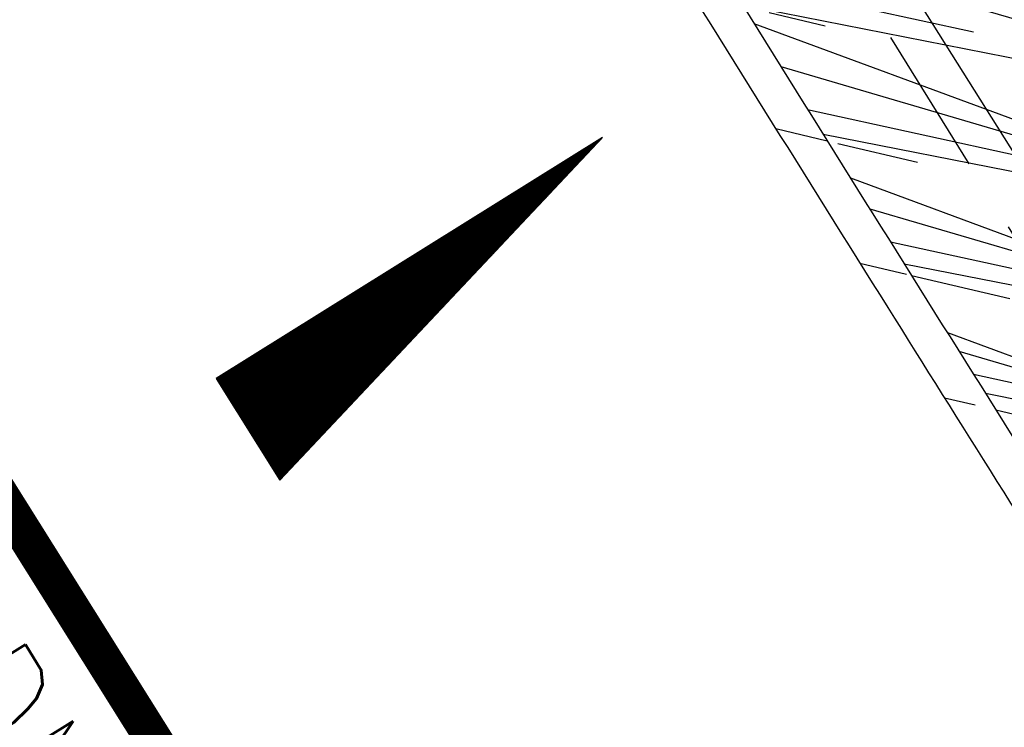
# Model space of a CAD drawing. Extents: x 447882 to 448688, y 437766 to 439043.
# Tile 26 of 121: x 448402 to 448415, y 438106 to 438116. Entities that reach past the tile are written whole.
import ezdxf
from ezdxf.enums import TextEntityAlignment as Align

# ---------------------------------------------------------------- set-up
doc = ezdxf.new("R2010")
doc.units = 0
doc.header["$LTSCALE"] = 2
doc.header["$MEASUREMENT"] = 0
for name, pattern in [('ACHSE', [5.5, 4, -0.5, 0.5, -0.5]), ('AUSGEZOGEN', [0]), ('GESTRICH-X2', [1.5, 1, -0.5])]:
    doc.linetypes.add(name, pattern=pattern)
doc.layers.get('0').update_dxf_attribs({"linetype": 'AUSGEZOGEN'})
for name, color, linetype in [('ACHSETOP', 250, 'ACHSE'), ('BOESCHG', 250, 'AUSGEZOGEN'), ('DB-LS-Waende', 15, 'CONTINUOUS'), ('FBRTOP', 250, 'AUSGEZOGEN'), ('GEF', 1, 'AUSGEZOGEN'), ('KANAL', 7, 'GESTRICH-X2'), ('MULDE', 250, 'AUSGEZOGEN'), ('SCHLITZRINNE', 200, 'AUSGEZOGEN'), ('TEXTO', 4, 'CONTINUOUS')]:
    doc.layers.add(name, color=color, linetype=linetype)
doc.styles.add('ROMANS', font='romans.shx', dxfattribs={"width": 0.8})

# ---------------------------------------------------------------- blocks, each defined once
blk = doc.blocks.new('*X13')
at = {"color": 0}
for p, q in [((725.827, 193.844), (727.436, 195.453)), ((725.827, 193.853), (727.427, 195.453)), ((725.827, 193.861), (727.418, 195.453)), ((725.827, 193.87), (727.409, 195.453)), ((725.827, 193.879), (727.401, 195.453)), ((725.827, 193.888), (727.392, 195.453)), ((725.827, 193.897), (727.383, 195.453)), ((725.827, 193.906), (727.374, 195.453)), ((725.827, 193.914), (727.365, 195.453)), ((725.827, 193.923), (727.356, 195.453)), ((725.827, 193.932), (727.347, 195.453)), ((725.827, 193.941), (727.339, 195.453)), ((725.827, 193.95), (727.33, 195.453)), ((725.827, 193.959), (727.321, 195.453)), ((725.827, 193.967), (727.312, 195.453)), ((725.827, 193.976), (727.303, 195.453)), ((725.827, 193.985), (727.294, 195.453)), ((725.827, 193.994), (727.286, 195.453)), ((725.827, 194.003), (727.277, 195.453)), ((725.827, 194.012), (727.268, 195.453)), ((725.827, 194.02), (727.259, 195.453)), ((725.827, 194.029), (727.25, 195.453)), ((725.827, 194.038), (727.241, 195.453)), ((725.827, 194.047), (727.233, 195.453)), ((725.827, 194.056), (727.224, 195.453)), ((725.827, 194.065), (727.215, 195.453)), ((725.827, 194.073), (727.206, 195.453)), ((725.827, 194.082), (727.197, 195.453)), ((725.827, 194.091), (727.188, 195.453)), ((725.827, 194.1), (727.18, 195.453)), ((725.827, 194.109), (727.171, 195.453)), ((725.827, 194.118), (727.162, 195.453)), ((725.827, 194.127), (727.153, 195.453)), ((725.827, 194.135), (727.144, 195.453)), ((725.827, 194.144), (727.135, 195.453)), ((725.827, 194.153), (727.127, 195.453)), ((725.827, 194.162), (727.118, 195.453)), ((725.827, 194.171), (727.109, 195.453)), ((725.827, 194.18), (727.1, 195.453)), ((725.827, 194.188), (727.091, 195.453)), ((725.827, 194.197), (727.082, 195.453)), ((725.827, 194.206), (727.073, 195.453)), ((725.827, 194.215), (727.065, 195.453)), ((725.827, 194.224), (727.056, 195.453)), ((725.827, 194.233), (727.047, 195.453)), ((725.827, 194.241), (727.038, 195.453)), ((725.827, 194.25), (727.029, 195.453)), ((725.827, 194.259), (727.02, 195.453)), ((725.827, 194.268), (727.012, 195.453)), ((725.827, 194.277), (727.003, 195.453)), ((725.827, 194.286), (726.994, 195.453)), ((725.827, 194.294), (726.985, 195.453)), ((725.827, 194.303), (726.976, 195.453)), ((725.827, 194.312), (726.967, 195.453)), ((725.827, 194.321), (726.959, 195.453)), ((725.827, 194.33), (726.95, 195.453)), ((725.827, 194.339), (726.941, 195.453)), ((725.827, 194.348), (726.932, 195.453)), ((725.827, 194.356), (726.923, 195.453)), ((725.827, 194.365), (726.914, 195.453)), ((725.827, 194.374), (726.906, 195.453)), ((725.827, 194.383), (726.897, 195.453)), ((725.827, 194.392), (726.888, 195.453)), ((725.827, 194.401), (726.879, 195.453)), ((725.827, 194.409), (726.87, 195.453)), ((725.827, 194.418), (726.861, 195.453)), ((725.827, 194.427), (726.853, 195.453)), ((725.827, 194.436), (726.844, 195.453)), ((725.827, 194.445), (726.835, 195.453)), ((725.827, 194.454), (726.826, 195.453)), ((725.827, 194.462), (726.817, 195.453)), ((725.827, 194.471), (726.808, 195.453)), ((725.827, 194.48), (726.799, 195.453)), ((725.827, 194.489), (726.791, 195.453)), ((725.827, 194.498), (726.782, 195.453)), ((725.827, 194.507), (726.773, 195.453)), ((725.827, 194.515), (726.764, 195.453)), ((725.827, 194.524), (726.755, 195.453)), ((725.827, 194.533), (726.746, 195.453)), ((725.827, 194.542), (726.738, 195.453)), ((725.827, 194.551), (726.729, 195.453)), ((725.827, 194.56), (726.72, 195.453)), ((725.827, 194.568), (726.711, 195.453)), ((725.827, 194.577), (726.702, 195.453)), ((725.827, 194.586), (726.693, 195.453)), ((725.827, 194.595), (726.685, 195.453)), ((725.827, 194.604), (726.676, 195.453)), ((725.827, 194.613), (726.667, 195.453)), ((725.827, 194.622), (726.658, 195.453)), ((725.827, 194.63), (726.649, 195.453)), ((725.827, 194.639), (726.64, 195.453)), ((725.827, 194.648), (726.632, 195.453)), ((725.827, 194.657), (726.623, 195.453)), ((725.827, 194.666), (726.614, 195.453)), ((725.827, 194.675), (726.605, 195.453)), ((725.827, 194.683), (726.596, 195.453)), ((725.827, 194.692), (726.587, 195.453)), ((725.827, 194.701), (726.579, 195.453)), ((725.827, 194.71), (726.57, 195.453)), ((725.827, 194.719), (726.561, 195.453)), ((725.827, 194.728), (726.552, 195.453)), ((725.827, 194.736), (726.543, 195.453)), ((725.827, 194.745), (726.534, 195.453)), ((725.827, 194.754), (726.525, 195.453)), ((725.827, 194.763), (726.517, 195.453)), ((725.827, 194.772), (726.508, 195.453)), ((725.827, 194.781), (726.499, 195.453)), ((725.827, 194.789), (726.49, 195.453)), ((725.827, 194.798), (726.481, 195.453)), ((725.827, 194.807), (726.472, 195.453)), ((725.827, 194.816), (726.464, 195.453)), ((725.827, 194.825), (726.455, 195.453)), ((725.827, 194.834), (726.446, 195.453)), ((725.827, 194.842), (726.437, 195.453)), ((725.827, 194.851), (726.428, 195.453)), ((725.827, 194.86), (726.419, 195.453)), ((725.827, 194.869), (726.411, 195.453)), ((725.827, 194.878), (726.402, 195.453)), ((725.827, 194.887), (726.393, 195.453)), ((725.827, 194.896), (726.384, 195.453)), ((725.827, 194.904), (726.375, 195.453)), ((725.827, 194.913), (726.366, 195.453)), ((725.827, 194.922), (726.358, 195.453)), ((725.827, 194.931), (726.349, 195.453)), ((725.827, 194.94), (726.34, 195.453)), ((725.827, 194.949), (726.331, 195.453)), ((725.827, 194.957), (726.322, 195.453)), ((725.827, 194.966), (726.313, 195.453)), ((725.827, 194.975), (726.305, 195.453)), ((725.827, 194.984), (726.296, 195.453)), ((725.827, 194.993), (726.287, 195.453)), ((725.827, 195.002), (726.278, 195.453)), ((725.827, 195.01), (726.269, 195.453)), ((725.827, 195.019), (726.26, 195.453)), ((725.827, 195.028), (726.251, 195.453)), ((725.827, 195.037), (726.243, 195.453)), ((725.827, 195.046), (726.234, 195.453)), ((725.827, 195.055), (726.225, 195.453)), ((725.827, 195.063), (726.216, 195.453)), ((725.827, 195.072), (726.207, 195.453)), ((725.827, 195.081), (726.198, 195.453)), ((725.827, 195.09), (726.19, 195.453)), ((725.827, 195.099), (726.181, 195.453)), ((725.827, 195.108), (726.172, 195.453)), ((725.827, 195.116), (726.163, 195.453)), ((725.827, 195.125), (726.154, 195.453)), ((725.827, 195.134), (726.145, 195.453)), ((725.827, 195.143), (726.137, 195.453)), ((725.827, 195.152), (726.128, 195.453)), ((725.827, 195.161), (726.119, 195.453)), ((725.827, 195.17), (726.11, 195.453)), ((725.827, 195.178), (726.101, 195.453)), ((725.827, 195.187), (726.092, 195.453)), ((725.827, 195.196), (726.084, 195.453)), ((725.827, 195.205), (726.075, 195.453)), ((725.827, 195.214), (726.066, 195.453)), ((725.827, 195.223), (726.057, 195.453)), ((725.827, 195.231), (726.048, 195.453)), ((725.827, 195.24), (726.039, 195.453)), ((725.827, 195.249), (726.031, 195.453)), ((725.827, 195.258), (726.022, 195.453)), ((725.827, 195.267), (726.013, 195.453)), ((725.827, 195.276), (726.004, 195.453)), ((725.827, 195.284), (725.995, 195.453)), ((725.827, 195.293), (725.986, 195.453)), ((725.827, 195.302), (725.977, 195.453)), ((725.827, 195.311), (725.969, 195.453)), ((725.827, 195.32), (725.96, 195.453)), ((725.827, 195.329), (725.951, 195.453)), ((725.827, 195.337), (725.942, 195.453)), ((725.827, 195.346), (725.933, 195.453)), ((725.827, 195.355), (725.924, 195.453)), ((725.827, 195.364), (725.916, 195.453)), ((725.827, 195.373), (725.907, 195.453)), ((725.827, 195.382), (725.898, 195.453)), ((725.827, 195.39), (725.889, 195.453)), ((725.827, 195.399), (725.88, 195.453)), ((725.827, 195.408), (725.871, 195.453)), ((725.827, 195.417), (725.863, 195.453)), ((725.827, 195.426), (725.854, 195.453)), ((725.827, 195.435), (725.845, 195.453)), ((725.827, 195.444), (725.836, 195.453)), ((725.827, 193.826), (727.433, 195.433)), ((725.827, 193.817), (727.43, 195.421)), ((725.827, 193.808), (727.427, 195.409)), ((725.827, 193.799), (727.424, 195.397)), ((725.827, 193.791), (727.421, 195.385)), ((725.827, 193.782), (727.418, 195.373)), ((725.827, 193.773), (727.414, 195.361)), ((725.827, 193.764), (727.411, 195.349)), ((725.827, 193.755), (727.408, 195.337)), ((725.827, 193.746), (727.405, 195.325)), ((725.827, 193.738), (727.402, 195.313)), ((725.827, 193.729), (727.399, 195.301)), ((725.827, 193.72), (727.395, 195.289)), ((725.827, 193.711), (727.392, 195.277)), ((725.827, 193.702), (727.389, 195.265)), ((725.827, 193.693), (727.386, 195.253)), ((725.827, 193.685), (727.383, 195.241)), ((725.827, 193.676), (727.38, 195.229)), ((725.827, 193.667), (727.377, 195.217)), ((725.827, 193.658), (727.373, 195.205)), ((725.827, 193.649), (727.37, 195.193)), ((725.827, 193.64), (727.367, 195.181)), ((725.827, 193.632), (727.364, 195.169)), ((725.827, 193.623), (727.361, 195.157)), ((725.827, 193.614), (727.358, 195.145)), ((725.827, 193.605), (727.354, 195.133)), ((725.827, 193.596), (727.351, 195.121)), ((725.827, 193.587), (727.348, 195.109)), ((725.827, 193.579), (727.345, 195.097)), ((725.827, 193.57), (727.342, 195.085)), ((725.827, 193.561), (727.339, 195.073)), ((725.827, 193.552), (727.336, 195.061)), ((725.827, 193.543), (727.332, 195.049)), ((725.827, 193.534), (727.329, 195.037)), ((725.827, 193.525), (727.326, 195.025)), ((725.827, 193.517), (727.323, 195.013)), ((725.827, 193.508), (727.32, 195.001)), ((725.827, 193.499), (727.317, 194.989)), ((725.827, 193.49), (727.313, 194.977)), ((725.827, 193.481), (727.31, 194.965)), ((725.827, 193.472), (727.307, 194.953)), ((725.827, 193.464), (727.304, 194.941)), ((725.827, 193.455), (727.301, 194.929)), ((725.827, 193.446), (727.298, 194.917)), ((725.827, 193.437), (727.295, 194.905)), ((725.827, 193.428), (727.291, 194.893)), ((725.827, 193.419), (727.288, 194.881)), ((725.827, 193.411), (727.285, 194.869)), ((725.827, 193.402), (727.282, 194.857)), ((725.827, 193.393), (727.279, 194.845)), ((725.827, 193.384), (727.276, 194.833)), ((725.827, 193.375), (727.272, 194.821)), ((725.827, 193.366), (727.269, 194.809)), ((725.827, 193.358), (727.266, 194.797)), ((725.827, 193.349), (727.263, 194.785)), ((725.827, 193.34), (727.26, 194.773)), ((725.827, 193.331), (727.257, 194.761)), ((725.827, 193.322), (727.254, 194.749)), ((725.827, 193.313), (727.25, 194.737)), ((725.827, 193.305), (727.247, 194.725)), ((725.827, 193.296), (727.244, 194.713)), ((725.827, 193.287), (727.241, 194.701)), ((725.827, 193.278), (727.238, 194.689)), ((725.827, 193.269), (727.235, 194.677)), ((725.827, 193.26), (727.231, 194.665)), ((725.827, 193.251), (727.228, 194.653)), ((725.827, 193.243), (727.225, 194.641)), ((725.827, 193.234), (727.222, 194.629)), ((725.827, 193.225), (727.219, 194.617)), ((725.827, 193.216), (727.216, 194.605)), ((725.827, 193.207), (727.213, 194.593)), ((725.827, 193.198), (727.209, 194.581)), ((725.827, 193.19), (727.206, 194.569)), ((725.827, 193.181), (727.203, 194.557)), ((725.827, 193.172), (727.2, 194.545)), ((725.827, 193.163), (727.197, 194.533)), ((725.827, 193.154), (727.194, 194.521)), ((725.827, 193.145), (727.19, 194.509)), ((725.827, 193.137), (727.187, 194.497)), ((725.827, 193.128), (727.184, 194.485)), ((725.827, 193.119), (727.181, 194.473)), ((725.827, 193.11), (727.178, 194.461)), ((725.827, 193.101), (727.175, 194.449)), ((725.827, 193.092), (727.172, 194.437)), ((725.827, 193.084), (727.168, 194.425)), ((725.827, 193.075), (727.165, 194.413)), ((725.827, 193.066), (727.162, 194.401)), ((725.827, 193.057), (727.159, 194.389)), ((725.827, 193.048), (727.156, 194.377)), ((725.827, 193.039), (727.153, 194.365)), ((725.827, 193.031), (727.149, 194.353)), ((725.827, 193.022), (727.146, 194.341)), ((725.827, 193.013), (727.143, 194.329)), ((725.827, 193.004), (727.14, 194.317)), ((725.827, 192.995), (727.137, 194.305)), ((725.827, 192.986), (727.134, 194.293)), ((725.827, 192.977), (727.131, 194.281)), ((725.827, 192.969), (727.127, 194.269)), ((725.827, 192.96), (727.124, 194.257)), ((725.827, 192.951), (727.121, 194.245)), ((725.827, 192.942), (727.118, 194.233)), ((725.827, 192.933), (727.115, 194.221)), ((725.827, 192.924), (727.112, 194.209)), ((725.827, 192.916), (727.108, 194.197)), ((725.827, 192.907), (727.105, 194.185)), ((725.827, 192.898), (727.102, 194.173)), ((725.827, 192.889), (727.099, 194.161)), ((725.827, 192.88), (727.096, 194.15)), ((725.827, 192.871), (727.093, 194.138)), ((725.827, 192.863), (727.09, 194.126)), ((725.827, 192.854), (727.086, 194.114)), ((725.827, 192.845), (727.083, 194.102)), ((725.827, 192.836), (727.08, 194.09)), ((725.827, 192.827), (727.077, 194.078)), ((725.827, 192.818), (727.074, 194.066)), ((725.827, 192.81), (727.071, 194.054)), ((725.827, 192.801), (727.068, 194.042)), ((725.827, 192.792), (727.064, 194.03)), ((725.827, 192.783), (727.061, 194.018)), ((725.827, 192.774), (727.058, 194.006)), ((725.827, 192.765), (727.055, 193.994)), ((725.827, 192.757), (727.052, 193.982)), ((725.827, 192.748), (727.049, 193.97)), ((725.827, 192.739), (727.045, 193.958)), ((725.827, 192.73), (727.042, 193.946)), ((725.827, 192.721), (727.039, 193.934)), ((725.827, 192.712), (727.036, 193.922)), ((725.827, 192.703), (727.033, 193.91)), ((725.827, 192.695), (727.03, 193.898)), ((725.827, 192.686), (727.027, 193.886)), ((725.827, 192.677), (727.023, 193.874)), ((725.827, 192.668), (727.02, 193.862)), ((725.827, 192.659), (727.017, 193.85)), ((725.827, 192.65), (727.014, 193.838)), ((725.827, 192.642), (727.011, 193.826)), ((725.827, 192.633), (727.008, 193.814)), ((725.827, 192.624), (727.004, 193.802)), ((725.827, 192.615), (727.001, 193.79)), ((725.827, 192.606), (726.998, 193.778)), ((725.827, 192.597), (726.995, 193.766)), ((725.827, 192.589), (726.992, 193.754)), ((725.827, 192.58), (726.989, 193.742)), ((725.827, 192.571), (726.986, 193.73)), ((725.827, 192.562), (726.982, 193.718)), ((725.827, 192.553), (726.979, 193.706)), ((725.827, 192.544), (726.976, 193.694)), ((725.827, 192.536), (726.973, 193.682)), ((725.827, 192.527), (726.97, 193.67)), ((725.827, 192.518), (726.967, 193.658)), ((725.827, 192.509), (726.963, 193.646)), ((725.827, 192.5), (726.96, 193.634)), ((725.827, 192.491), (726.957, 193.622)), ((725.827, 192.483), (726.954, 193.61)), ((725.827, 192.474), (726.951, 193.598)), ((725.827, 192.465), (726.948, 193.586)), ((725.827, 192.456), (726.945, 193.574)), ((725.827, 192.447), (726.941, 193.562)), ((725.827, 192.438), (726.938, 193.55)), ((725.827, 192.429), (726.935, 193.538)), ((725.827, 192.421), (726.932, 193.526)), ((725.827, 192.412), (726.929, 193.514)), ((725.827, 192.403), (726.926, 193.502)), ((725.827, 192.394), (726.922, 193.49)), ((725.827, 192.385), (726.919, 193.478)), ((725.827, 192.376), (726.916, 193.466)), ((725.827, 192.368), (726.913, 193.454)), ((725.827, 192.359), (726.91, 193.442)), ((725.827, 192.35), (726.907, 193.43)), ((725.827, 192.341), (726.904, 193.418)), ((725.827, 192.332), (726.9, 193.406)), ((725.827, 192.323), (726.897, 193.394)), ((725.827, 192.315), (726.894, 193.382)), ((725.827, 192.306), (726.891, 193.37)), ((725.827, 192.297), (726.888, 193.358)), ((725.827, 192.288), (726.885, 193.346)), ((725.827, 192.279), (726.881, 193.334)), ((725.827, 192.27), (726.878, 193.322)), ((725.827, 192.262), (726.875, 193.31)), ((725.827, 192.253), (726.872, 193.298)), ((725.827, 192.244), (726.869, 193.286)), ((725.827, 192.235), (726.866, 193.274)), ((725.827, 192.226), (726.863, 193.262)), ((725.827, 192.217), (726.859, 193.25)), ((725.827, 192.209), (726.856, 193.238)), ((725.827, 192.2), (726.853, 193.226)), ((725.827, 192.191), (726.85, 193.214)), ((725.827, 192.182), (726.847, 193.202)), ((725.827, 192.173), (726.844, 193.19)), ((725.827, 192.164), (726.84, 193.178)), ((725.827, 192.155), (726.837, 193.166)), ((725.827, 192.147), (726.834, 193.154)), ((725.827, 192.138), (726.831, 193.142)), ((725.827, 192.129), (726.828, 193.13)), ((725.827, 192.12), (726.825, 193.118)), ((725.827, 192.111), (726.822, 193.106)), ((725.827, 192.102), (726.818, 193.094)), ((725.827, 192.094), (726.815, 193.082)), ((725.827, 192.085), (726.812, 193.07)), ((725.827, 192.076), (726.809, 193.058)), ((725.827, 192.067), (726.806, 193.046)), ((725.827, 192.058), (726.803, 193.034)), ((725.827, 192.049), (726.799, 193.022)), ((725.827, 192.041), (726.796, 193.01)), ((725.827, 192.032), (726.793, 192.998)), ((725.827, 192.023), (726.79, 192.986)), ((725.827, 192.014), (726.787, 192.974)), ((725.827, 192.005), (726.784, 192.962)), ((725.827, 191.996), (726.781, 192.95)), ((725.827, 191.988), (726.777, 192.938)), ((725.827, 191.979), (726.774, 192.926)), ((725.827, 191.97), (726.771, 192.914)), ((725.827, 191.961), (726.768, 192.902)), ((725.827, 191.952), (726.765, 192.89)), ((725.827, 191.943), (726.762, 192.878)), ((725.827, 191.935), (726.758, 192.866)), ((725.827, 191.926), (726.755, 192.854)), ((725.827, 191.917), (726.752, 192.842)), ((725.827, 191.908), (726.749, 192.83)), ((725.827, 191.899), (726.746, 192.818)), ((725.827, 191.89), (726.743, 192.806)), ((725.827, 191.881), (726.74, 192.794)), ((725.827, 191.873), (726.736, 192.782)), ((725.827, 191.864), (726.733, 192.77)), ((725.827, 191.855), (726.73, 192.758)), ((725.827, 191.846), (726.727, 192.746)), ((725.827, 191.837), (726.724, 192.734)), ((725.827, 191.828), (726.721, 192.722)), ((725.827, 191.82), (726.717, 192.71)), ((725.827, 191.811), (726.714, 192.698)), ((725.827, 191.802), (726.711, 192.686)), ((725.827, 191.793), (726.708, 192.674)), ((725.827, 191.784), (726.705, 192.662)), ((725.827, 191.775), (726.702, 192.65)), ((725.827, 191.767), (726.699, 192.639)), ((725.827, 191.758), (726.695, 192.627)), ((725.827, 191.749), (726.692, 192.615)), ((725.827, 191.74), (726.689, 192.603)), ((725.827, 191.731), (726.686, 192.591)), ((725.827, 191.722), (726.683, 192.579)), ((725.827, 191.714), (726.68, 192.567)), ((725.827, 191.705), (726.677, 192.555)), ((725.827, 191.696), (726.673, 192.543)), ((725.827, 191.687), (726.67, 192.531)), ((725.827, 191.678), (726.667, 192.519)), ((725.827, 191.669), (726.664, 192.507)), ((725.827, 191.66), (726.661, 192.495)), ((725.827, 191.652), (726.658, 192.483)), ((725.827, 191.643), (726.654, 192.471)), ((725.827, 191.634), (726.651, 192.459)), ((725.827, 191.625), (726.648, 192.447)), ((725.827, 191.616), (726.645, 192.435)), ((725.827, 191.607), (726.642, 192.423)), ((725.827, 191.599), (726.639, 192.411)), ((725.827, 191.59), (726.636, 192.399)), ((725.827, 191.581), (726.632, 192.387)), ((725.827, 191.572), (726.629, 192.375)), ((725.827, 191.563), (726.626, 192.363)), ((725.827, 191.554), (726.623, 192.351)), ((725.827, 191.546), (726.62, 192.339)), ((725.827, 191.537), (726.617, 192.327)), ((725.827, 191.528), (726.613, 192.315)), ((725.827, 191.519), (726.61, 192.303)), ((725.827, 191.51), (726.607, 192.291)), ((725.827, 191.501), (726.604, 192.279)), ((725.827, 191.493), (726.601, 192.267)), ((725.827, 191.484), (726.598, 192.255)), ((725.827, 191.475), (726.595, 192.243)), ((725.827, 191.466), (726.591, 192.231)), ((725.827, 191.457), (726.588, 192.219)), ((725.827, 191.448), (726.585, 192.207)), ((725.827, 191.44), (726.582, 192.195)), ((725.827, 191.431), (726.579, 192.183)), ((725.827, 191.422), (726.576, 192.171)), ((725.827, 191.413), (726.572, 192.159)), ((725.827, 191.404), (726.569, 192.147)), ((725.827, 191.395), (726.566, 192.135)), ((725.827, 191.386), (726.563, 192.123)), ((725.827, 191.378), (726.56, 192.111)), ((725.827, 191.369), (726.557, 192.099)), ((725.827, 191.36), (726.554, 192.087)), ((725.827, 191.351), (726.55, 192.075)), ((725.827, 191.342), (726.547, 192.063)), ((725.827, 191.333), (726.544, 192.051)), ((725.827, 191.325), (726.541, 192.039)), ((725.827, 191.316), (726.538, 192.027)), ((725.827, 191.307), (726.535, 192.015)), ((725.827, 191.298), (726.531, 192.003)), ((725.827, 191.289), (726.528, 191.991)), ((725.827, 191.28), (726.525, 191.979)), ((725.827, 191.272), (726.522, 191.967)), ((725.827, 191.263), (726.519, 191.955)), ((725.827, 191.254), (726.516, 191.943)), ((725.827, 191.245), (726.513, 191.931)), ((725.827, 191.236), (726.509, 191.919)), ((725.827, 191.227), (726.506, 191.907)), ((725.827, 191.219), (726.503, 191.895)), ((725.827, 191.21), (726.5, 191.883)), ((725.827, 191.201), (726.497, 191.871)), ((725.827, 191.192), (726.494, 191.859)), ((725.827, 191.183), (726.49, 191.847)), ((725.827, 191.174), (726.487, 191.835)), ((725.827, 191.166), (726.484, 191.823)), ((725.827, 191.157), (726.481, 191.811)), ((725.827, 191.148), (726.478, 191.799)), ((725.827, 191.139), (726.475, 191.787)), ((725.827, 191.13), (726.472, 191.775)), ((725.827, 191.121), (726.468, 191.763)), ((725.827, 191.112), (726.465, 191.751)), ((725.827, 191.104), (726.462, 191.739)), ((725.827, 191.095), (726.459, 191.727)), ((725.827, 191.086), (726.456, 191.715)), ((725.827, 191.077), (726.453, 191.703)), ((725.827, 191.068), (726.449, 191.691)), ((725.827, 191.059), (726.446, 191.679)), ((725.827, 191.051), (726.443, 191.667)), ((725.827, 191.042), (726.44, 191.655)), ((725.827, 191.033), (726.437, 191.643)), ((725.827, 191.024), (726.434, 191.631)), ((725.827, 191.015), (726.431, 191.619)), ((725.827, 191.006), (726.427, 191.607)), ((725.827, 190.998), (726.424, 191.595)), ((725.827, 190.989), (726.421, 191.583)), ((725.827, 190.98), (726.418, 191.571)), ((725.827, 190.971), (726.415, 191.559)), ((725.827, 190.962), (726.412, 191.547)), ((725.827, 190.953), (726.408, 191.535)), ((725.827, 190.945), (726.405, 191.523)), ((725.827, 190.936), (726.402, 191.511)), ((725.827, 190.927), (726.399, 191.499)), ((725.827, 190.918), (726.396, 191.487)), ((725.827, 190.909), (726.393, 191.475)), ((725.827, 190.9), (726.39, 191.463)), ((725.827, 190.892), (726.386, 191.451)), ((725.827, 190.883), (726.383, 191.439)), ((725.827, 190.874), (726.38, 191.427)), ((725.827, 190.865), (726.377, 191.415)), ((725.827, 190.856), (726.374, 191.403)), ((725.827, 190.847), (726.371, 191.391)), ((725.827, 190.838), (726.367, 191.379)), ((725.827, 190.83), (726.364, 191.367)), ((725.827, 190.821), (726.361, 191.355)), ((725.827, 190.812), (726.358, 191.343)), ((725.827, 190.803), (726.355, 191.331)), ((725.827, 190.794), (726.352, 191.319)), ((725.827, 190.785), (726.349, 191.307)), ((725.827, 190.777), (726.345, 191.295)), ((725.827, 190.768), (726.342, 191.283)), ((725.827, 190.759), (726.339, 191.271)), ((725.827, 190.75), (726.336, 191.259)), ((725.827, 190.741), (726.333, 191.247)), ((725.827, 190.732), (726.33, 191.235)), ((725.827, 190.724), (726.326, 191.223)), ((725.827, 190.715), (726.323, 191.211)), ((725.827, 190.706), (726.32, 191.199)), ((725.827, 190.697), (726.317, 191.187)), ((725.827, 190.688), (726.314, 191.175)), ((725.827, 190.679), (726.311, 191.163)), ((725.827, 190.671), (726.308, 191.151)), ((725.827, 190.662), (726.304, 191.139)), ((725.827, 190.653), (726.301, 191.128)), ((725.827, 190.644), (726.298, 191.116)), ((725.827, 190.635), (726.295, 191.104)), ((725.827, 190.626), (726.292, 191.092)), ((725.827, 190.618), (726.289, 191.08)), ((725.827, 190.609), (726.286, 191.068)), ((725.827, 190.6), (726.282, 191.056)), ((725.827, 190.591), (726.279, 191.044)), ((725.827, 190.582), (726.276, 191.032)), ((725.827, 190.573), (726.273, 191.02)), ((725.827, 190.564), (726.27, 191.008)), ((725.827, 190.556), (726.267, 190.996)), ((725.827, 190.547), (726.263, 190.984)), ((725.827, 190.538), (726.26, 190.972)), ((725.827, 190.529), (726.257, 190.96)), ((725.827, 190.52), (726.254, 190.948)), ((725.827, 190.511), (726.251, 190.936)), ((725.827, 190.503), (726.248, 190.924)), ((725.827, 190.494), (726.245, 190.912)), ((725.827, 190.485), (726.241, 190.9)), ((725.827, 190.476), (726.238, 190.888)), ((725.827, 190.467), (726.235, 190.876)), ((725.827, 190.458), (726.232, 190.864)), ((725.827, 190.45), (726.229, 190.852)), ((725.827, 190.441), (726.226, 190.84)), ((725.827, 190.432), (726.222, 190.828)), ((725.827, 190.423), (726.219, 190.816)), ((725.827, 190.414), (726.216, 190.804)), ((725.827, 190.405), (726.213, 190.792)), ((725.827, 190.397), (726.21, 190.78)), ((725.827, 190.388), (726.207, 190.768)), ((725.827, 190.379), (726.204, 190.756)), ((725.827, 190.37), (726.2, 190.744)), ((725.827, 190.361), (726.197, 190.732)), ((725.827, 190.352), (726.194, 190.72)), ((725.827, 190.344), (726.191, 190.708)), ((725.827, 190.335), (726.188, 190.696)), ((725.827, 190.326), (726.185, 190.684)), ((725.827, 190.317), (726.181, 190.672)), ((725.827, 190.308), (726.178, 190.66)), ((725.827, 190.299), (726.175, 190.648)), ((725.827, 190.29), (726.172, 190.636)), ((725.827, 190.282), (726.169, 190.624)), ((725.827, 190.273), (726.166, 190.612)), ((725.827, 190.264), (726.163, 190.6)), ((725.827, 190.255), (726.159, 190.588)), ((725.827, 190.246), (726.156, 190.576)), ((725.827, 190.237), (726.153, 190.564)), ((725.827, 190.229), (726.15, 190.552)), ((725.827, 190.22), (726.147, 190.54)), ((725.827, 190.211), (726.144, 190.528)), ((725.827, 190.202), (726.14, 190.516)), ((725.827, 190.193), (726.137, 190.504)), ((725.827, 190.184), (726.134, 190.492)), ((725.827, 190.176), (726.131, 190.48)), ((725.827, 190.167), (726.128, 190.468)), ((725.827, 190.158), (726.125, 190.456)), ((725.827, 190.149), (726.122, 190.444)), ((725.827, 190.14), (726.118, 190.432)), ((725.827, 190.131), (726.115, 190.42)), ((725.827, 190.123), (726.112, 190.408)), ((725.827, 190.114), (726.109, 190.396)), ((725.827, 190.105), (726.106, 190.384)), ((725.827, 190.096), (726.103, 190.372)), ((725.827, 190.087), (726.099, 190.36)), ((725.827, 190.078), (726.096, 190.348)), ((725.827, 190.07), (726.093, 190.336)), ((725.827, 190.061), (726.09, 190.324)), ((725.827, 190.052), (726.087, 190.312)), ((725.827, 190.043), (726.084, 190.3)), ((725.827, 190.034), (726.081, 190.288)), ((725.827, 190.025), (726.077, 190.276)), ((725.827, 190.016), (726.074, 190.264)), ((725.827, 190.008), (726.071, 190.252)), ((725.827, 189.999), (726.068, 190.24)), ((725.827, 189.99), (726.065, 190.228)), ((725.827, 189.981), (726.062, 190.216)), ((725.827, 189.972), (726.058, 190.204)), ((725.827, 189.963), (726.055, 190.192)), ((725.827, 189.955), (726.052, 190.18)), ((725.827, 189.946), (726.049, 190.168)), ((725.827, 189.937), (726.046, 190.156)), ((725.827, 189.928), (726.043, 190.144)), ((725.827, 189.919), (726.04, 190.132)), ((725.827, 189.91), (726.036, 190.12)), ((725.827, 189.902), (726.033, 190.108)), ((725.827, 189.893), (726.03, 190.096)), ((725.827, 189.884), (726.027, 190.084)), ((725.827, 189.875), (726.024, 190.072)), ((725.827, 189.866), (726.021, 190.06)), ((725.827, 189.857), (726.017, 190.048)), ((725.827, 189.849), (726.014, 190.036)), ((725.827, 189.84), (726.011, 190.024)), ((725.827, 189.831), (726.008, 190.012)), ((725.827, 189.822), (726.005, 190)), ((725.827, 189.813), (726.002, 189.988)), ((725.827, 189.804), (725.999, 189.976)), ((725.827, 189.796), (725.995, 189.964)), ((725.827, 189.787), (725.992, 189.952)), ((725.827, 189.778), (725.989, 189.94)), ((725.827, 189.769), (725.986, 189.928)), ((725.827, 189.76), (725.983, 189.916)), ((725.827, 189.751), (725.98, 189.904)), ((725.827, 189.742), (725.976, 189.892)), ((725.827, 189.734), (725.973, 189.88)), ((725.827, 189.725), (725.97, 189.868)), ((725.827, 189.716), (725.967, 189.856)), ((725.827, 189.707), (725.964, 189.844)), ((725.827, 189.698), (725.961, 189.832)), ((725.827, 189.689), (725.958, 189.82)), ((725.827, 189.681), (725.954, 189.808)), ((725.827, 189.672), (725.951, 189.796)), ((725.827, 189.663), (725.948, 189.784)), ((725.827, 189.654), (725.945, 189.772)), ((725.827, 189.645), (725.942, 189.76)), ((725.827, 189.636), (725.939, 189.748)), ((725.827, 189.628), (725.935, 189.736)), ((725.827, 189.619), (725.932, 189.724)), ((725.827, 189.61), (725.929, 189.712)), ((725.827, 189.601), (725.926, 189.7)), ((725.827, 189.592), (725.923, 189.688)), ((725.827, 189.583), (725.92, 189.676)), ((725.827, 189.575), (725.917, 189.664)), ((725.827, 189.566), (725.913, 189.652)), ((725.827, 189.557), (725.91, 189.64)), ((725.827, 189.548), (725.907, 189.628)), ((725.827, 189.539), (725.904, 189.616)), ((725.827, 189.53), (725.901, 189.605)), ((725.827, 189.521), (725.898, 189.593)), ((725.827, 189.513), (725.895, 189.581)), ((725.827, 189.504), (725.891, 189.569)), ((725.827, 189.495), (725.888, 189.557)), ((725.827, 189.486), (725.885, 189.545)), ((725.827, 189.477), (725.882, 189.533)), ((725.827, 189.468), (725.879, 189.521)), ((725.827, 189.46), (725.876, 189.509)), ((725.827, 189.451), (725.872, 189.497)), ((725.827, 189.442), (725.869, 189.485)), ((725.827, 189.433), (725.866, 189.473)), ((725.827, 189.424), (725.863, 189.461)), ((725.827, 189.415), (725.86, 189.449)), ((725.827, 189.407), (725.857, 189.437)), ((725.827, 189.398), (725.854, 189.425)), ((725.827, 189.389), (725.85, 189.413)), ((725.827, 189.38), (725.847, 189.401)), ((725.827, 189.371), (725.844, 189.389)), ((725.827, 189.362), (725.841, 189.377)), ((725.827, 189.354), (725.838, 189.365)), ((725.827, 189.345), (725.835, 189.353)), ((725.827, 189.336), (725.831, 189.341))]:
    blk.add_line(p, q, dxfattribs=at)
blk = doc.blocks.new('GEF')
at = {"color": 0}
for p, q in [((0.01, 0.018), (0.01, 6.148)), ((1.622, 6.148), (0.01, 0.018)), ((0.01, 6.148), (1.622, 6.148))]:
    blk.add_line(p, q, dxfattribs=at)
blk.add_blockref('*X13', (-725.817, -189.305), dxfattribs=at)

msp = doc.modelspace()

# ---------------------------------------------------------------- hatches: boundary and pattern name
at = {"layer": 'SCHLITZRINNE'}
h = msp.add_hatch(dxfattribs=at)
h.set_pattern_fill('_USER', color=256, scale=1.5, angle=45, style=0, pattern_type=0)
h.set_pattern_definition([(339.6988, (448289.4614, 438343.1231), (0.5204327, 1.4068226), [])])
edge = h.paths.add_edge_path()
edge.add_arc((449904.241, 439087.127), 1777.856, 203.318125, 203.482666)
edge.add_arc((450830.09, 439489.365), 2787.308, 203.482666, 203.768673)
edge.add_arc((449457.11, 438884.705), 1287.078, 203.768673, 204.197754)
edge.add_arc((451276.919, 439702.474), 3282.184, 204.197754, 204.466449)
edge.add_arc((449906.006, 439078.682), 1776.024, 204.466449, 205.272973)
edge.add_arc((449910.816, 439080.953), 1781.344, 205.272973, 206.078292)
edge.add_arc((451264.489, 439743.474), 3288.448, 206.078292, 206.346738)
edge.add_arc((449467.425, 438853.485), 1283.076, 206.346738, 206.776498)
edge.add_arc((450802.564, 439527.226), 2778.577, 206.776498, 207.063192)
edge.add_arc((449911.383, 439071.907), 1777.817, 207.063191, 207.421606)
edge.add_arc((450110.431, 439175.179), 2002.061, 207.421606, 207.779675)
edge.add_arc((450110.948, 439175.452), 2002.646, 207.779675, 208.137692)
edge.add_arc((450111.73, 439175.87), 2003.533, 208.137692, 208.495408)
edge.add_arc((450113.785, 439176.985), 2005.87, 208.495408, 208.852916)
edge.add_arc((450109.179, 439174.448), 2000.613, 208.852916, 209.211314)
edge.add_arc((450108.358, 439173.989), 1999.672, 209.211314, 209.569796)
edge.add_arc((450107.203, 439173.333), 1998.343, 209.569796, 209.928803)
edge.add_arc((450102.314, 439170.519), 1992.703, 209.928803, 210.288319)
edge.add_arc((450111.316, 439175.777), 2003.127, 210.288319, 210.645775)
edge.add_arc((450119.743, 439180.769), 2012.922, 210.645775, 211.002361)
edge.add_arc((450119.644, 439180.71), 2012.806, 211.002361, 211.359165)
edge.add_arc((450107.59, 439173.364), 1998.691, 211.359165, 211.717226)
edge.add_arc((450101.479, 439169.587), 1991.506, 211.717226, 212.076564)
edge.add_arc((450113.556, 439177.156), 2005.759, 212.076564, 212.434624)
edge.add_arc((450112.626, 439176.565), 2004.657, 212.434624, 212.79251)
edge.add_arc((450107.744, 439173.42), 1998.85, 212.79251, 213.150917)
edge.add_arc((450108.762, 439174.085), 2000.066, 213.150917, 213.509547)
edge.add_arc((450105.418, 439171.871), 1996.056, 213.509547, 213.868537)
edge.add_arc((450110.46, 439175.254), 2002.127, 213.868537, 214.225936)
edge.add_arc((450122.838, 439183.675), 2017.098, 214.225936, 214.582007)
edge.add_arc((450116.672, 439179.424), 2009.609, 214.582007, 214.939825)
edge.add_arc((450097.028, 439165.7), 1985.645, 214.939825, 215.299796)
edge.add_arc((450097.522, 439166.05), 1986.251, 215.299796, 215.6597)
edge.add_arc((450116.045, 439179.34), 2009.049, 215.6597, 216.017557)
edge.add_arc((450123.924, 439185.069), 2018.791, 216.017557, 216.373476)
edge.add_arc((450109.338, 439174.325), 2000.675, 216.373476, 216.722463)
edge.add_arc((451276.919, 439702.474), 3282.684, 204.280788, 204.466449)
edge.add_arc((449906.006, 439078.682), 1776.524, 204.466449, 205.272973)
edge.add_arc((449910.816, 439080.953), 1781.844, 205.272973, 206.01164)
h = msp.add_hatch(dxfattribs=at)
h.set_pattern_fill('_USER', color=256, scale=1.5, angle=45, style=0, pattern_type=0)
h.set_pattern_definition([(343.61786, (448348.5706, 438224.3388), (0.423064, 1.439103), [])])
edge = h.paths.add_edge_path()
edge.add_arc((449904.241, 439087.127), 1777.856, 203.318125, 203.482666)
edge.add_arc((450830.09, 439489.365), 2787.308, 203.482666, 203.768673)
edge.add_arc((449457.11, 438884.705), 1287.078, 203.768673, 204.197754)
edge.add_arc((451276.919, 439702.474), 3282.184, 204.197754, 204.466449)
edge.add_arc((449906.006, 439078.682), 1776.024, 204.466449, 205.272973)
edge.add_arc((449910.816, 439080.953), 1781.344, 205.272973, 206.078292)
edge.add_arc((451264.489, 439743.474), 3288.448, 206.078292, 206.346738)
edge.add_arc((449467.425, 438853.485), 1283.076, 206.346738, 206.776498)
edge.add_arc((450802.564, 439527.226), 2778.577, 206.776498, 207.063192)
edge.add_arc((449911.383, 439071.907), 1777.817, 207.063191, 207.421606)
edge.add_arc((450110.431, 439175.179), 2002.061, 207.421606, 207.779675)
edge.add_arc((450110.948, 439175.452), 2002.646, 207.779675, 208.137692)
edge.add_arc((450111.73, 439175.87), 2003.533, 208.137692, 208.495408)
edge.add_arc((450113.785, 439176.985), 2005.87, 208.495408, 208.852916)
edge.add_arc((450109.179, 439174.448), 2000.613, 208.852916, 209.211314)
edge.add_arc((450108.358, 439173.989), 1999.672, 209.211314, 209.569796)
edge.add_arc((450107.203, 439173.333), 1998.343, 209.569796, 209.928803)
edge.add_arc((450102.314, 439170.519), 1992.703, 209.928803, 210.288319)
edge.add_arc((450111.316, 439175.777), 2003.127, 210.288319, 210.645775)
edge.add_arc((450119.743, 439180.769), 2012.922, 210.645775, 211.002361)
edge.add_arc((450119.644, 439180.71), 2012.806, 211.002361, 211.359165)
edge.add_arc((450107.59, 439173.364), 1998.691, 211.359165, 211.717226)
edge.add_arc((450101.479, 439169.587), 1991.506, 211.717226, 212.076564)
edge.add_arc((450113.556, 439177.156), 2005.759, 212.076564, 212.434624)
edge.add_arc((450112.626, 439176.565), 2004.657, 212.434624, 212.79251)
edge.add_arc((450107.744, 439173.42), 1998.85, 212.79251, 213.150917)
edge.add_arc((450108.762, 439174.085), 2000.066, 213.150917, 213.509547)
edge.add_arc((450105.418, 439171.871), 1996.056, 213.509547, 213.868537)
edge.add_arc((450110.46, 439175.254), 2002.127, 213.868537, 214.225936)
edge.add_arc((450122.838, 439183.675), 2017.098, 214.225936, 214.582007)
edge.add_arc((450116.672, 439179.424), 2009.609, 214.582007, 214.939825)
edge.add_arc((450097.028, 439165.7), 1985.645, 214.939825, 215.299796)
edge.add_arc((450097.522, 439166.05), 1986.251, 215.299796, 215.6597)
edge.add_arc((450116.045, 439179.34), 2009.049, 215.6597, 216.017557)
edge.add_arc((450123.924, 439185.069), 2018.791, 216.017557, 216.373476)
edge.add_arc((450109.338, 439174.325), 2000.675, 216.373476, 216.722463)
edge.add_arc((450110.431, 439175.179), 2002.561, 207.683894, 207.779675)
edge.add_arc((450110.948, 439175.452), 2003.146, 207.779675, 208.137692)
edge.add_arc((450111.73, 439175.87), 2004.033, 208.137692, 208.495408)
edge.add_arc((450113.785, 439176.985), 2006.37, 208.495408, 208.852916)
edge.add_arc((450109.179, 439174.448), 2001.113, 208.852916, 209.211314)
edge.add_arc((450108.358, 439173.989), 2000.172, 209.211314, 209.369037)
h = msp.add_hatch(dxfattribs=at)
h.set_pattern_fill('_USER,_O', color=256, scale=1.5, angle=45, pattern_type=0)
h.set_pattern_definition([(346.6471, (448402.703, 438130.2319), (0.3464215, 1.459449), [])])
edge = h.paths.add_edge_path()
edge.add_arc((449904.241, 439087.127), 1777.856, 203.318125, 203.482666)
edge.add_arc((450830.09, 439489.365), 2787.308, 203.482666, 203.768673)
edge.add_arc((449457.11, 438884.705), 1287.078, 203.768673, 204.197754)
edge.add_arc((451276.919, 439702.474), 3282.184, 204.197754, 204.466449)
edge.add_arc((449906.006, 439078.682), 1776.024, 204.466449, 205.272973)
edge.add_arc((449910.816, 439080.953), 1781.344, 205.272973, 206.078292)
edge.add_arc((451264.489, 439743.474), 3288.448, 206.078292, 206.346738)
edge.add_arc((449467.425, 438853.485), 1283.076, 206.346738, 206.776498)
edge.add_arc((450802.564, 439527.226), 2778.577, 206.776498, 207.063192)
edge.add_arc((449911.383, 439071.907), 1777.817, 207.063191, 207.421606)
edge.add_arc((450110.431, 439175.179), 2002.061, 207.421606, 207.779675)
edge.add_arc((450110.948, 439175.452), 2002.646, 207.779675, 208.137692)
edge.add_arc((450111.73, 439175.87), 2003.533, 208.137692, 208.495408)
edge.add_arc((450113.785, 439176.985), 2005.87, 208.495408, 208.852916)
edge.add_arc((450109.179, 439174.448), 2000.613, 208.852916, 209.211314)
edge.add_arc((450108.358, 439173.989), 1999.672, 209.211314, 209.569796)
edge.add_arc((450107.203, 439173.333), 1998.343, 209.569796, 209.928803)
edge.add_arc((450102.314, 439170.519), 1992.703, 209.928803, 210.288319)
edge.add_arc((450111.316, 439175.777), 2003.127, 210.288319, 210.645775)
edge.add_arc((450119.743, 439180.769), 2012.922, 210.645775, 211.002361)
edge.add_arc((450119.644, 439180.71), 2012.806, 211.002361, 211.359165)
edge.add_arc((450107.59, 439173.364), 1998.691, 211.359165, 211.717226)
edge.add_arc((450101.479, 439169.587), 1991.506, 211.717226, 212.076564)
edge.add_arc((450113.556, 439177.156), 2005.759, 212.076564, 212.434624)
edge.add_arc((450112.626, 439176.565), 2004.657, 212.434624, 212.79251)
edge.add_arc((450107.744, 439173.42), 1998.85, 212.79251, 213.150917)
edge.add_arc((450108.762, 439174.085), 2000.066, 213.150917, 213.509547)
edge.add_arc((450105.418, 439171.871), 1996.056, 213.509547, 213.868537)
edge.add_arc((450110.46, 439175.254), 2002.127, 213.868537, 214.225936)
edge.add_arc((450122.838, 439183.675), 2017.098, 214.225936, 214.582007)
edge.add_arc((450116.672, 439179.424), 2009.609, 214.582007, 214.939825)
edge.add_arc((450097.028, 439165.7), 1985.645, 214.939825, 215.299796)
edge.add_arc((450097.522, 439166.05), 1986.251, 215.299796, 215.6597)
edge.add_arc((450116.045, 439179.34), 2009.049, 215.6597, 216.017557)
edge.add_arc((450123.924, 439185.069), 2018.791, 216.017557, 216.373476)
edge.add_arc((450109.338, 439174.325), 2000.675, 216.373476, 216.722463)
edge.add_arc((450119.644, 439180.71), 2013.306, 211.128908, 211.359165)
edge.add_arc((450107.59, 439173.364), 1999.191, 211.359165, 211.717226)
edge.add_arc((450101.479, 439169.587), 1992.006, 211.717226, 212.076564)
edge.add_arc((450113.556, 439177.156), 2006.259, 212.076564, 212.234447)
h = msp.add_hatch(dxfattribs=at)
h.set_pattern_fill('_USER,_O', color=256, scale=1.5, angle=45, pattern_type=0)
h.set_pattern_definition([(347.6119, (448421.49, 438100.1306), (0.321798, 1.4650754), [])])
edge = h.paths.add_edge_path()
edge.add_arc((449904.241, 439087.127), 1777.856, 203.318125, 203.482666)
edge.add_arc((450830.09, 439489.365), 2787.308, 203.482666, 203.768673)
edge.add_arc((449457.11, 438884.705), 1287.078, 203.768673, 204.197754)
edge.add_arc((451276.919, 439702.474), 3282.184, 204.197754, 204.466449)
edge.add_arc((449906.006, 439078.682), 1776.024, 204.466449, 205.272973)
edge.add_arc((449910.816, 439080.953), 1781.344, 205.272973, 206.078292)
edge.add_arc((451264.489, 439743.474), 3288.448, 206.078292, 206.346738)
edge.add_arc((449467.425, 438853.485), 1283.076, 206.346738, 206.776498)
edge.add_arc((450802.564, 439527.226), 2778.577, 206.776498, 207.063192)
edge.add_arc((449911.383, 439071.907), 1777.817, 207.063191, 207.421606)
edge.add_arc((450110.431, 439175.179), 2002.061, 207.421606, 207.779675)
edge.add_arc((450110.948, 439175.452), 2002.646, 207.779675, 208.137692)
edge.add_arc((450111.73, 439175.87), 2003.533, 208.137692, 208.495408)
edge.add_arc((450113.785, 439176.985), 2005.87, 208.495408, 208.852916)
edge.add_arc((450109.179, 439174.448), 2000.613, 208.852916, 209.211314)
edge.add_arc((450108.358, 439173.989), 1999.672, 209.211314, 209.569796)
edge.add_arc((450107.203, 439173.333), 1998.343, 209.569796, 209.928803)
edge.add_arc((450102.314, 439170.519), 1992.703, 209.928803, 210.288319)
edge.add_arc((450111.316, 439175.777), 2003.127, 210.288319, 210.645775)
edge.add_arc((450119.743, 439180.769), 2012.922, 210.645775, 211.002361)
edge.add_arc((450119.644, 439180.71), 2012.806, 211.002361, 211.359165)
edge.add_arc((450107.59, 439173.364), 1998.691, 211.359165, 211.717226)
edge.add_arc((450101.479, 439169.587), 1991.506, 211.717226, 212.076564)
edge.add_arc((450113.556, 439177.156), 2005.759, 212.076564, 212.434624)
edge.add_arc((450112.626, 439176.565), 2004.657, 212.434624, 212.79251)
edge.add_arc((450107.744, 439173.42), 1998.85, 212.79251, 213.150917)
edge.add_arc((450108.762, 439174.085), 2000.066, 213.150917, 213.509547)
edge.add_arc((450105.418, 439171.871), 1996.056, 213.509547, 213.868537)
edge.add_arc((450110.46, 439175.254), 2002.127, 213.868537, 214.225936)
edge.add_arc((450122.838, 439183.675), 2017.098, 214.225936, 214.582007)
edge.add_arc((450116.672, 439179.424), 2009.609, 214.582007, 214.939825)
edge.add_arc((450097.028, 439165.7), 1985.645, 214.939825, 215.299796)
edge.add_arc((450097.522, 439166.05), 1986.251, 215.299796, 215.6597)
edge.add_arc((450116.045, 439179.34), 2009.049, 215.6597, 216.017557)
edge.add_arc((450123.924, 439185.069), 2018.791, 216.017557, 216.373476)
edge.add_arc((450109.338, 439174.325), 2000.675, 216.373476, 216.722463)
edge.add_arc((450113.556, 439177.156), 2006.259, 212.277367, 212.434624)
edge.add_arc((450112.626, 439176.565), 2005.157, 212.434624, 212.79251)
edge.add_arc((450107.744, 439173.42), 1999.35, 212.79251, 213.090756)
h = msp.add_hatch(dxfattribs=at)
h.set_pattern_fill('_USER,_O', color=256, scale=1.5, angle=45, pattern_type=0)
h.set_pattern_definition([(348.87313, (448443.181, 438066.7889), (0.289473, 1.4718034), [])])
edge = h.paths.add_edge_path()
edge.add_arc((449904.241, 439087.127), 1777.856, 203.318125, 203.482666)
edge.add_arc((450830.09, 439489.365), 2787.308, 203.482666, 203.768673)
edge.add_arc((449457.11, 438884.705), 1287.078, 203.768673, 204.197754)
edge.add_arc((451276.919, 439702.474), 3282.184, 204.197754, 204.466449)
edge.add_arc((449906.006, 439078.682), 1776.024, 204.466449, 205.272973)
edge.add_arc((449910.816, 439080.953), 1781.344, 205.272973, 206.078292)
edge.add_arc((451264.489, 439743.474), 3288.448, 206.078292, 206.346738)
edge.add_arc((449467.425, 438853.485), 1283.076, 206.346738, 206.776498)
edge.add_arc((450802.564, 439527.226), 2778.577, 206.776498, 207.063192)
edge.add_arc((449911.383, 439071.907), 1777.817, 207.063191, 207.421606)
edge.add_arc((450110.431, 439175.179), 2002.061, 207.421606, 207.779675)
edge.add_arc((450110.948, 439175.452), 2002.646, 207.779675, 208.137692)
edge.add_arc((450111.73, 439175.87), 2003.533, 208.137692, 208.495408)
edge.add_arc((450113.785, 439176.985), 2005.87, 208.495408, 208.852916)
edge.add_arc((450109.179, 439174.448), 2000.613, 208.852916, 209.211314)
edge.add_arc((450108.358, 439173.989), 1999.672, 209.211314, 209.569796)
edge.add_arc((450107.203, 439173.333), 1998.343, 209.569796, 209.928803)
edge.add_arc((450102.314, 439170.519), 1992.703, 209.928803, 210.288319)
edge.add_arc((450111.316, 439175.777), 2003.127, 210.288319, 210.645775)
edge.add_arc((450119.743, 439180.769), 2012.922, 210.645775, 211.002361)
edge.add_arc((450119.644, 439180.71), 2012.806, 211.002361, 211.359165)
edge.add_arc((450107.59, 439173.364), 1998.691, 211.359165, 211.717226)
edge.add_arc((450101.479, 439169.587), 1991.506, 211.717226, 212.076564)
edge.add_arc((450113.556, 439177.156), 2005.759, 212.076564, 212.434624)
edge.add_arc((450112.626, 439176.565), 2004.657, 212.434624, 212.79251)
edge.add_arc((450107.744, 439173.42), 1998.85, 212.79251, 213.150917)
edge.add_arc((450108.762, 439174.085), 2000.066, 213.150917, 213.509547)
edge.add_arc((450105.418, 439171.871), 1996.056, 213.509547, 213.868537)
edge.add_arc((450110.46, 439175.254), 2002.127, 213.868537, 214.225936)
edge.add_arc((450122.838, 439183.675), 2017.098, 214.225936, 214.582007)
edge.add_arc((450116.672, 439179.424), 2009.609, 214.582007, 214.939825)
edge.add_arc((450097.028, 439165.7), 1985.645, 214.939825, 215.299796)
edge.add_arc((450097.522, 439166.05), 1986.251, 215.299796, 215.6597)
edge.add_arc((450116.045, 439179.34), 2009.049, 215.6597, 216.017557)
edge.add_arc((450123.924, 439185.069), 2018.791, 216.017557, 216.373476)
edge.add_arc((450109.338, 439174.325), 2000.675, 216.373476, 216.722463)
edge.add_arc((450107.744, 439173.42), 1999.35, 213.133824, 213.150917)
edge.add_arc((450108.762, 439174.085), 2000.566, 213.150917, 213.509547)
edge.add_arc((450105.418, 439171.871), 1996.556, 213.509547, 213.868537)
edge.add_arc((450110.46, 439175.254), 2002.627, 213.868537, 214.225936)
edge.add_arc((450122.838, 439183.675), 2017.598, 214.225936, 214.582007)
edge.add_arc((450116.672, 439179.424), 2010.109, 214.582007, 214.805817)

# ---------------------------------------------------------------- linework, layer by layer
at = {"layer": 'ACHSETOP', "flags": 128}
msp.add_lwpolyline([(448115.396, 438985.501), (448118.194, 438967.918), (448126.051, 438918.539), (448129.98, 438893.849), (448133.908, 438869.16), (448135.229, 438860.857), (448137.904, 438844.482), (448142.192, 438819.853), (448146.786, 438795.279), (448151.688, 438770.764), (448156.896, 438746.313), (448162.408, 438721.928), (448168.226, 438697.615), (448174.346, 438673.376), (448180.77, 438649.215), (448187.494, 438625.137), (448194.519, 438601.144), (448201.844, 438577.241), (448209.467, 438553.432), (448217.386, 438529.72), (448225.602, 438506.108), (448234.112, 438482.601), (448242.915, 438459.203), (448252.01, 438435.916), (448261.395, 438412.745), (448271.069, 438389.693), (448281.031, 438366.763), (448291.278, 438343.96), (448312.624, 438298.747), (448323.719, 438276.344), (448335.093, 438254.082), (448346.745, 438231.963), (448358.672, 438209.992), (448370.873, 438188.171), (448383.346, 438166.505), (448396.089, 438144.997), (448409.099, 438123.649), (448422.375, 438102.466), (448435.915, 438081.45), (448449.717, 438060.605), (448463.778, 438039.935), (448478.096, 438019.441), (448492.67, 437999.129), (448507.496, 437979), (448522.573, 437959.057), (448537.897, 437939.305), (448542.929, 437932.984)], dxfattribs=at)
at = {"layer": 'BOESCHG', "flags": 128}
for points in [[(448379.349, 438127.959, -0.000261), (448391.578, 438107.504, -0.000529), (448397.599, 438097.397, -0.000088), (448414.225, 438069.409, 0.000498), (448417.178, 438064.446, 0.005422), (448424.455, 438052.543, 0.003603), (448435.728, 438034.827, 0.004021), (448440.725, 438027.233, 0.002111), (448450.417, 438012.889, 0.006524), (448455.937, 438005.017, 0.001802), (448476.395, 437976.85, 0.012201), (448477.526, 437975.38, 0.002652), (448482.929, 437968.778)], [(448482.122, 437967.893, -0.000944), (448476.91, 437974.806, -0.004303), (448475.783, 437976.334, -0.00062), (448452.409, 438008.685, -0.005394), (448449.768, 438012.434, -0.00315), (448443.887, 438021.093, -0.002068), (448435.071, 438034.372, -0.002776), (448423.085, 438052.809, -0.004709), (448416.183, 438063.782, -0.003954), (448415.535, 438064.852, -0.000133), (448396.591, 438096.746, -0.003573), (448390.613, 438106.983, -0.001784), (448378.861, 438127.61)]]:
    msp.add_lwpolyline(points, format="xyb", dxfattribs=at)
at = {"layer": 'DB-LS-Waende', "linetype": 'Continuous'}
msp.add_ellipse((452024.116, 439906.817), major_axis=(-1571.28, 3777.487), ratio=1, start_param=1.625185, end_param=1.67263, dxfattribs=at)
at = {"layer": 'FBRTOP'}
msp.add_lwpolyline([(448131.684, 438991.32, -0.000001), (448134.983, 438970.589, -0.000001), (448138.911, 438945.9, 0.000002), (448142.84, 438921.21, 0.000007)], format="xyb", dxfattribs=at)
at = {"layer": 'FBRTOP', "const_width": 0.5}
for points in [[(448117.312, 438986.185, -0.000001), (448120.169, 438968.232, -0.000001), (448124.098, 438943.543, 0.000002), (448128.026, 438918.853, 0.000007)], [(448391.397, 438156.764, 0.001556), (448397.803, 438146.027, 0.001557), (448404.28, 438135.325, 0.001562), (448410.8, 438124.7, 0.001568), (448417.387, 438114.118, 0.001562), (448424.063, 438103.539, 0.001562), (448430.798, 438093.012, 0.001564), (448437.589, 438082.544, 0.001565), (448444.454, 438072.105, 0.001566), (448451.378, 438061.72, 0.001559), (448458.356, 438051.392, 0.001554), (448465.425, 438041.07, 0.001561), (448472.566, 438030.78, 0.001571), (448479.728, 438020.597, 0.00157), (448486.955, 438010.457, 0.001561), (448494.288, 438000.305, 0.001553)]]:
    msp.add_lwpolyline(points, format="xyb", dxfattribs=at)
msp.add_lwpolyline([(448212.408, 438501.425), (448220.978, 438477.753), (448229.842, 438454.191), (448239.001, 438430.741), (448248.452, 438407.408), (448258.194, 438384.195), (448268.225, 438361.104), (448278.562, 438338.102), (448300.02, 438292.651), (448311.212, 438270.052), (448322.666, 438247.634), (448334.399, 438225.361), (448346.41, 438203.236), (448358.696, 438181.262), (448371.257, 438159.444), (448384.089, 438137.786), (448397.19, 438116.289), (448410.559, 438094.957), (448424.194, 438073.794), (448438.092, 438052.803), (448452.251, 438031.988), (448466.67, 438011.351), (448481.346, 437990.897)], dxfattribs=at)
at = {"layer": 'KANAL'}
msp.add_line((448397.781, 438140.844), (448418.125, 438108.094), dxfattribs=at)
at = {"layer": 'MULDE', "flags": 128}
for points in [[(448382.639, 438131.95, 0.004628), (448404.613, 438095.865, 0.009258), (448416.08, 438078.16, 0.000297), (448434.611, 438050.713, 0.000286), (448453.873, 438022.255, 0.007249), (448466.516, 438004.168, 0.003706), (448492.04, 437969.308, 0.003706)], [(448380.921, 438130.926, 0.004628), (448402.915, 438094.809, 0.009258), (448414.422, 438077.042, 0.000297), (448432.954, 438049.593, 0.000286), (448452.217, 438021.133, 0.007249), (448464.894, 438002.999, 0.003706), (448490.436, 437968.114, 0.003706)]]:
    msp.add_lwpolyline(points, format="xyb", dxfattribs=at)
at = {"layer": 'SCHLITZRINNE'}
for points in [[(448387.955, 438154.725, 0.001556), (448394.375, 438143.967, 0.001557), (448400.864, 438133.243, 0.001562), (448407.398, 438122.598, 0.001568), (448413.997, 438111.994, 0.001562), (448420.687, 438101.393, 0.001562), (448427.436, 438090.846, 0.001564), (448434.241, 438080.356, 0.001565), (448441.119, 438069.896, 0.001566), (448448.056, 438059.49, 0.001559), (448455.049, 438049.142, 0.001554), (448462.131, 438038.8, 0.001561), (448469.287, 438028.489, 0.001571), (448476.464, 438018.285, 0.00157), (448483.705, 438008.125, 0.001561), (448491.052, 437997.953, 0.001553)], [(448396.241, 438139.9, 0.001005), (448400.437, 438132.983, 0.001562), (448406.972, 438122.335, 0.001568), (448413.574, 438111.728, 0.000689), (448416.516, 438107.048, 0.001562)]]:
    msp.add_lwpolyline(points, format="xyb", dxfattribs=at)

# ---------------------------------------------------------------- block references
at = {"layer": 'GEF', "xscale": -1, "rotation": 121.9767827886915}
msp.add_blockref('GEF', (448409.747, 438114.035), dxfattribs=at)

# ---------------------------------------------------------------- texts
at = {"layer": 'TEXTO', "style": 'ROMANS', "width": 0.75}
msp.add_text('KMZR DN 250', height=1.8, rotation=301.8604, dxfattribs=at).set_placement((448400.577, 438106.019), align=Align.CENTER)

doc.saveas('drawing.dxf')
